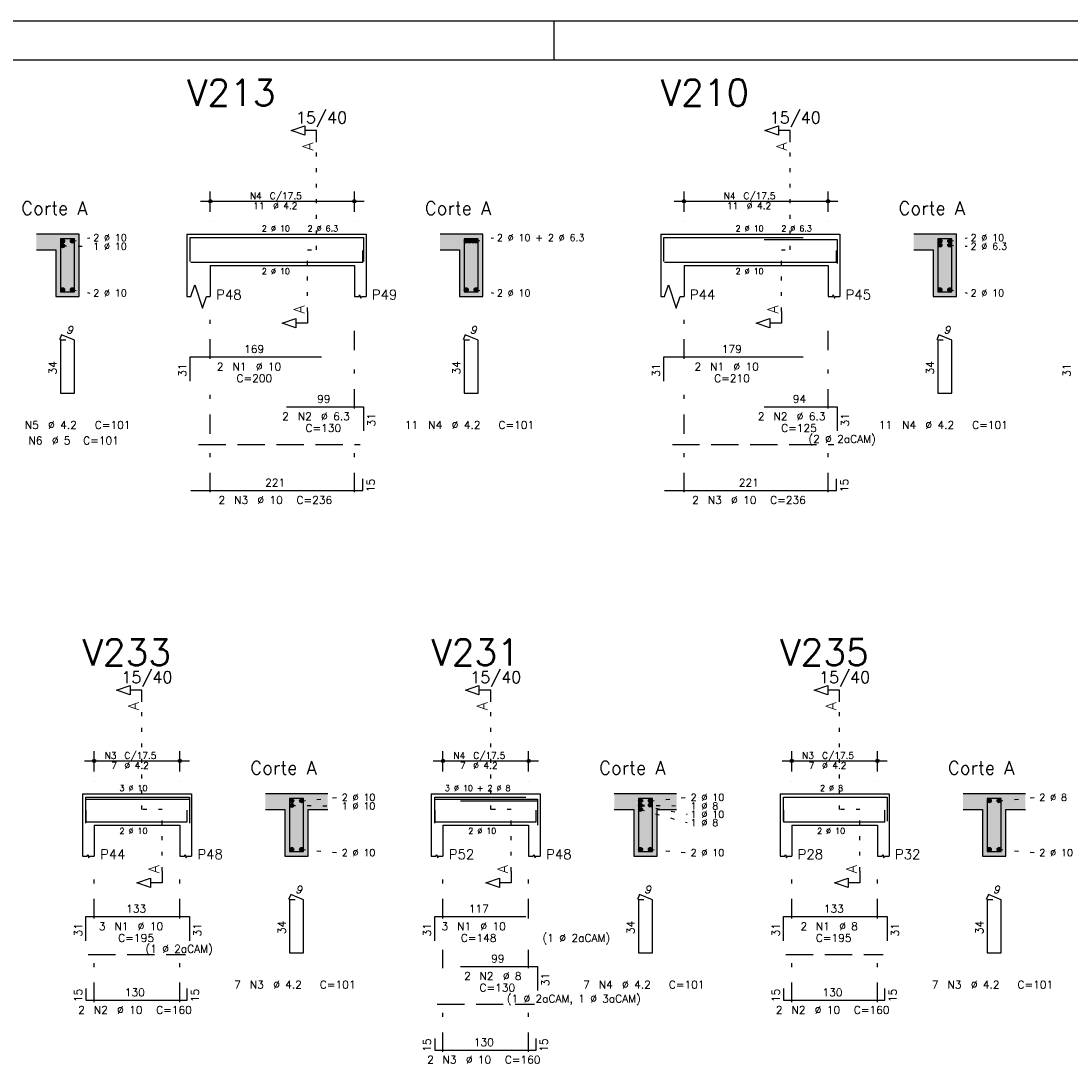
# Model space of a CAD drawing. Extents: x 0 to 119, y 0 to 84.
# Tile 7 of 10: x 68 to 95, y 57 to 84. Entities that reach past the tile are written whole.
import ezdxf

# ---------------------------------------------------------------- set-up
doc = ezdxf.new("R2010")
doc.units = 0
doc.header["$MEASUREMENT"] = 0
for name, pattern in [('ESTILO_TQS_0001', [1, 0.7, -0.3]), ('ESTILO_TQS_0002', [0.4, 0.1, -0.3]), ('ESTILO_TQS_0003', [1.5, 0.5, -0.4, 0.1, -0.5])]:
    doc.linetypes.add(name, pattern=pattern)
for name, color, linetype in [('1', 1, 'CONTINUOUS'), ('2', 2, 'CONTINUOUS'), ('4', 4, 'CONTINUOUS'), ('6', 6, 'CONTINUOUS'), ('7', 7, 'CONTINUOUS'), ('8', 8, 'CONTINUOUS'), ('9', 9, 'CONTINUOUS')]:
    doc.layers.add(name, color=color, linetype=linetype)
doc.styles.get("Standard").update_dxf_attribs({"font": 'ROMANS.SHX'})

msp = doc.modelspace()

# ---------------------------------------------------------------- linework, layer by layer
at = {"layer": '1', "linetype": 'Continuous'}
for p, q in [((0, 84.099998), (118.900002, 84.099998)), ((81.900002, 83.099998), (81.900002, 84.099998))]:
    msp.add_line(p, q, dxfattribs=at)
at = {"layer": '1', "linetype": 'ESTILO_TQS_0002'}
for p, q in [((75.78833, 78.22), (75.78833, 80.99)), ((87.95667, 78.22), (87.95667, 80.99)), ((69.52, 78.445), (69.965, 78.53)), ((79.88833, 78.445), (80.33333, 78.53)), ((92.05667, 78.445), (92.50167, 78.53)), ((69.27, 78.325), (69.965, 78.314)), ((75.56333, 76.635), (75.56333, 78.22)), ((75.56333, 78.22), (75.78833, 78.22)), ((87.73167, 76.635), (87.73167, 78.22)), ((87.73167, 78.22), (87.95667, 78.22)), ((92.05667, 78.3398), (92.50167, 78.314)), ((69.52, 77.195), (69.965, 77.11)), ((79.88833, 77.195), (80.33333, 77.11)), ((92.05667, 77.195), (92.50167, 77.11)), ((71.305, 63.84), (71.305, 66.61)), ((80.265, 63.84), (80.265, 66.61)), ((89.225, 63.84), (89.225, 66.61)), ((75.155, 63.945), (76.35, 63.934)), ((75.405, 64.065), (76.35, 64.15)), ((84.115, 63.953), (85.31, 63.934)), ((84.115, 63.945), (85.31, 63.718)), ((84.365, 64.065), (85.31, 64.15)), ((93.325, 64.065), (94.27, 64.15)), ((71.83, 63.84), (71.305, 63.84)), ((71.83, 62.255), (71.83, 63.84)), ((80.79, 63.84), (80.265, 63.84)), ((80.79, 62.255), (80.79, 63.84)), ((84.115, 63.841), (85.31, 63.502)), ((89.75, 63.84), (89.225, 63.84)), ((89.75, 62.255), (89.75, 63.84)), ((75.405, 62.815), (76.35, 62.73)), ((84.365, 62.815), (85.31, 62.73)), ((93.325, 62.815), (94.27, 62.73))]:
    msp.add_line(p, q, dxfattribs=at)
at = {"layer": '1', "linetype": 'ESTILO_TQS_0001'}
for p, q in [((72.76333, 73.215), (76.91333, 73.215)), ((84.93167, 73.215), (89.08167, 73.215)), ((69.93, 60.115), (72.43, 60.115)), ((87.85, 60.115), (90.35, 60.115)), ((78.89, 58.835), (81.39, 58.835))]:
    msp.add_line(p, q, dxfattribs=at)
at = {"layer": '1', "linetype": 'Continuous'}
for centre in [(69.27, 78.445), (69.52, 78.445), (79.63833, 78.445), (79.721663, 78.445), (79.804997, 78.445), (79.88833, 78.445), (91.80667, 78.445), (92.05667, 78.445), (69.27, 78.325), (91.80667, 78.3398), (92.05667, 78.3398), (69.27, 77.195), (69.52, 77.195), (79.63833, 77.195), (79.88833, 77.195), (91.80667, 77.195), (92.05667, 77.195), (75.155, 64.065), (75.155, 63.945), (75.405, 64.065), (84.115, 64.065), (84.115, 63.945), (84.365, 64.065), (84.365, 63.953), (93.075, 64.065), (93.325, 64.065), (84.115, 63.841), (75.155, 62.815), (75.405, 62.815), (84.115, 62.815), (84.365, 62.815), (93.075, 62.815), (93.325, 62.815)]:
    msp.add_circle(centre, 0.05, dxfattribs=at)
at = {"layer": '2', "linetype": 'Continuous'}
for p, q in [((73.06333, 79.2), (73.06333, 79.72)), ((76.76333, 79.2), (76.76333, 79.72)), ((85.23167, 79.2), (85.23167, 79.72)), ((88.93167, 79.2), (88.93167, 79.72)), ((72.81333, 79.47), (77.01333, 79.47)), ((84.98167, 79.47), (89.18167, 79.47)), ((73.06333, 78.95), (73.06333, 78.95)), ((76.76333, 78.95), (76.76333, 78.95)), ((85.23167, 78.95), (85.23167, 78.95)), ((88.93167, 78.95), (88.93167, 78.95)), ((69.695, 78.62), (68.595, 78.62)), ((69.695, 77.02), (69.695, 78.62)), ((72.46333, 78.62), (72.46333, 77.82)), ((72.46333, 78.62), (73.06333, 78.62)), ((73.06333, 78.62), (76.76333, 78.62)), ((76.76333, 78.62), (77.06333, 78.62)), ((77.06333, 78.62), (77.06333, 77.82)), ((80.06333, 78.62), (78.96333, 78.62)), ((80.06333, 77.02), (80.06333, 78.62)), ((84.63167, 78.62), (84.63167, 77.82)), ((84.63167, 78.62), (85.23167, 78.62)), ((85.23167, 78.62), (88.93167, 78.62)), ((88.93167, 78.62), (89.23167, 78.62)), ((89.23167, 78.62), (89.23167, 77.82)), ((92.23167, 78.62), (91.13167, 78.62)), ((92.23167, 77.02), (92.23167, 78.62)), ((68.595, 78.22), (69.095, 78.22)), ((69.095, 78.22), (69.095, 77.02)), ((78.96333, 78.22), (79.46333, 78.22)), ((79.46333, 78.22), (79.46333, 77.02)), ((91.13167, 78.22), (91.63167, 78.22)), ((91.63167, 78.22), (91.63167, 77.02)), ((72.46333, 77.82), (72.46333, 77.02)), ((73.06333, 77.82), (76.76333, 77.82)), ((73.06333, 77.82), (73.06333, 77.02)), ((76.76333, 77.82), (76.76333, 77.02)), ((77.06333, 77.82), (77.06333, 77.02)), ((84.63167, 77.82), (84.63167, 77.02)), ((85.23167, 77.82), (88.93167, 77.82)), ((85.23167, 77.82), (85.23167, 77.02)), ((88.93167, 77.82), (88.93167, 77.02)), ((89.23167, 77.82), (89.23167, 77.02)), ((69.095, 77.02), (69.695, 77.02)), ((79.46333, 77.02), (80.06333, 77.02)), ((91.63167, 77.02), (92.23167, 77.02)), ((70.08, 64.82), (70.08, 65.34)), ((72.28, 64.82), (72.28, 65.34)), ((79.04, 64.82), (79.04, 65.34)), ((81.24, 64.82), (81.24, 65.34)), ((88, 64.82), (88, 65.34)), ((90.2, 64.82), (90.2, 65.34)), ((69.83, 65.09), (72.53, 65.09)), ((78.79, 65.09), (81.49, 65.09)), ((87.75, 65.09), (90.45, 65.09)), ((70.08, 64.57), (70.08, 64.57)), ((72.28, 64.57), (72.28, 64.57)), ((79.04, 64.57), (79.04, 64.57)), ((81.24, 64.57), (81.24, 64.57)), ((88, 64.57), (88, 64.57)), ((90.2, 64.57), (90.2, 64.57)), ((69.78, 64.24), (69.78, 63.44)), ((69.78, 64.24), (70.08, 64.24)), ((70.08, 64.24), (72.28, 64.24)), ((72.28, 64.24), (72.58, 64.24)), ((72.58, 64.24), (72.58, 63.44)), ((76.08, 64.24), (74.48, 64.24)), ((78.74, 64.24), (78.74, 63.44)), ((78.74, 64.24), (79.04, 64.24)), ((79.04, 64.24), (81.24, 64.24)), ((81.24, 64.24), (81.54, 64.24)), ((81.54, 64.24), (81.54, 63.44)), ((85.04, 64.24), (83.44, 64.24)), ((87.7, 64.24), (87.7, 63.44)), ((87.7, 64.24), (88, 64.24)), ((88, 64.24), (90.2, 64.24)), ((90.2, 64.24), (90.5, 64.24)), ((90.5, 64.24), (90.5, 63.44)), ((94, 64.24), (92.4, 64.24)), ((74.48, 63.84), (74.98, 63.84)), ((74.98, 63.84), (74.98, 62.64)), ((75.58, 62.64), (75.58, 63.84)), ((75.58, 63.84), (76.08, 63.84)), ((83.44, 63.84), (83.94, 63.84)), ((83.94, 63.84), (83.94, 62.64)), ((84.54, 62.64), (84.54, 63.84)), ((84.54, 63.84), (85.04, 63.84)), ((92.4, 63.84), (92.9, 63.84)), ((92.9, 63.84), (92.9, 62.64)), ((93.5, 62.64), (93.5, 63.84)), ((93.5, 63.84), (94, 63.84)), ((69.78, 63.44), (69.78, 62.64)), ((70.08, 63.44), (72.28, 63.44)), ((70.08, 63.44), (70.08, 62.64)), ((72.28, 63.44), (72.28, 62.64)), ((72.58, 63.44), (72.58, 62.64)), ((78.74, 63.44), (78.74, 62.64)), ((79.04, 63.44), (81.24, 63.44)), ((79.04, 63.44), (79.04, 62.64)), ((81.24, 63.44), (81.24, 62.64)), ((81.54, 63.44), (81.54, 62.64)), ((87.7, 63.44), (87.7, 62.64)), ((88, 63.44), (90.2, 63.44)), ((88, 63.44), (88, 62.64)), ((90.2, 63.44), (90.2, 62.64)), ((90.5, 63.44), (90.5, 62.64)), ((74.98, 62.64), (75.58, 62.64)), ((83.94, 62.64), (84.54, 62.64)), ((92.9, 62.64), (93.5, 62.64))]:
    msp.add_line(p, q, dxfattribs=at)
at = {"layer": '2', "linetype": 'ESTILO_TQS_0003'}
for p, q in [((73.06333, 75.422), (73.06333, 76.52)), ((76.76333, 74.142), (76.76333, 76.52)), ((85.23167, 75.422), (85.23167, 76.52)), ((88.93167, 74.142), (88.93167, 76.52)), ((73.06333, 71.992), (73.06333, 74.618)), ((85.23167, 71.992), (85.23167, 74.618)), ((76.76333, 71.992), (76.76333, 73.338)), ((88.93167, 71.992), (88.93167, 73.338)), ((70.08, 61.042), (70.08, 62.14)), ((72.28, 61.042), (72.28, 62.14)), ((79.04, 61.042), (79.04, 62.14)), ((81.24, 61.042), (81.24, 62.14)), ((88, 61.042), (88, 62.14)), ((90.2, 61.042), (90.2, 62.14)), ((70.08, 58.892), (70.08, 60.238)), ((72.28, 58.892), (72.28, 60.238)), ((79.04, 59.762), (79.04, 60.238)), ((81.24, 59.762), (81.24, 60.238)), ((88, 58.892), (88, 60.238)), ((90.2, 58.892), (90.2, 60.238)), ((79.04, 57.612), (79.04, 58.958)), ((81.24, 57.612), (81.24, 58.958))]:
    msp.add_line(p, q, dxfattribs=at)
at = {"layer": '2', "linetype": 'Continuous'}
for points in [[(75.78833, 80.99), (75.78833, 81.29), (75.48833, 81.29), (75.48833, 81.17), (75.13833, 81.29), (75.48833, 81.41), (75.48833, 81.29)], [(87.95667, 80.99), (87.95667, 81.29), (87.65667, 81.29), (87.65667, 81.17), (87.30667, 81.29), (87.65667, 81.41), (87.65667, 81.29)], [(72.46333, 77.02), (72.56333, 77.02), (72.66333, 77.32), (72.86333, 76.72), (72.96333, 77.02), (73.06333, 77.02)], [(84.63167, 77.02), (84.73167, 77.02), (84.83167, 77.32), (85.03167, 76.72), (85.13167, 77.02), (85.23167, 77.02)], [(76.76333, 77.02), (76.88333, 77.02), (76.89833, 77.065), (76.92833, 76.975), (76.94333, 77.02), (77.06333, 77.02)], [(88.93167, 77.02), (89.05167, 77.02), (89.06667, 77.065), (89.09667, 76.975), (89.11167, 77.02), (89.23167, 77.02)], [(75.56333, 76.635), (75.56333, 76.335), (75.26333, 76.335), (75.26333, 76.215), (74.91333, 76.335), (75.26333, 76.455), (75.26333, 76.335)], [(87.73167, 76.635), (87.73167, 76.335), (87.43167, 76.335), (87.43167, 76.215), (87.08167, 76.335), (87.43167, 76.455), (87.43167, 76.335)], [(71.305, 66.61), (71.305, 66.91), (71.005, 66.91), (71.005, 66.79), (70.655, 66.91), (71.005, 67.03), (71.005, 66.91)], [(80.265, 66.61), (80.265, 66.91), (79.965, 66.91), (79.965, 66.79), (79.615, 66.91), (79.965, 67.03), (79.965, 66.91)], [(89.225, 66.61), (89.225, 66.91), (88.925, 66.91), (88.925, 66.79), (88.575, 66.91), (88.925, 67.03), (88.925, 66.91)], [(69.78, 62.64), (69.9, 62.64), (69.915, 62.685), (69.945, 62.595), (69.96, 62.64), (70.08, 62.64)], [(72.28, 62.64), (72.4, 62.64), (72.415, 62.685), (72.445, 62.595), (72.46, 62.64), (72.58, 62.64)], [(78.74, 62.64), (78.86, 62.64), (78.875, 62.685), (78.905, 62.595), (78.92, 62.64), (79.04, 62.64)], [(81.24, 62.64), (81.36, 62.64), (81.375, 62.685), (81.405, 62.595), (81.42, 62.64), (81.54, 62.64)], [(87.7, 62.64), (87.82, 62.64), (87.835, 62.685), (87.865, 62.595), (87.88, 62.64), (88, 62.64)], [(90.2, 62.64), (90.32, 62.64), (90.335, 62.685), (90.365, 62.595), (90.38, 62.64), (90.5, 62.64)], [(71.83, 62.255), (71.83, 61.955), (71.53, 61.955), (71.53, 61.835), (71.18, 61.955), (71.53, 62.075), (71.53, 61.955)], [(80.79, 62.255), (80.79, 61.955), (80.49, 61.955), (80.49, 61.835), (80.14, 61.955), (80.49, 62.075), (80.49, 61.955)], [(89.75, 62.255), (89.75, 61.955), (89.45, 61.955), (89.45, 61.835), (89.1, 61.955), (89.45, 62.075), (89.45, 61.955)]]:
    msp.add_lwpolyline(points, dxfattribs=at)
for centre, radius in [((73.06333, 79.47), 0.041625), ((73.06333, 79.47), 0.02075), ((76.76333, 79.47), 0.041625), ((76.76333, 79.47), 0.02075), ((85.23167, 79.47), 0.041625), ((85.23167, 79.47), 0.02075), ((88.93167, 79.47), 0.041625), ((88.93167, 79.47), 0.02075), ((70.08, 65.09), 0.041625), ((70.08, 65.09), 0.02075), ((72.28, 65.09), 0.041625), ((72.28, 65.09), 0.02075), ((79.04, 65.09), 0.041625), ((79.04, 65.09), 0.02075), ((81.24, 65.09), 0.041625), ((81.24, 65.09), 0.02075), ((88, 65.09), 0.041625), ((88, 65.09), 0.02075), ((90.2, 65.09), 0.041625), ((90.2, 65.09), 0.02075)]:
    msp.add_circle(centre, radius, dxfattribs=at)
at = {"layer": '4', "linetype": 'Continuous'}
for p, q in [((72.54333, 77.92), (72.54333, 78.54)), ((72.54333, 78.54), (75.92333, 78.54)), ((75.01833, 78.54), (76.99833, 78.54)), ((76.99833, 78.54), (76.99833, 77.92)), ((84.71167, 77.92), (84.71167, 78.54)), ((84.71167, 78.54), (88.29167, 78.54)), ((87.28667, 78.49), (89.16667, 78.49)), ((89.16667, 78.49), (89.16667, 77.87)), ((76.98333, 77.9), (76.98333, 78.2)), ((89.15167, 77.9), (89.15167, 78.2)), ((72.56333, 77.9), (76.98333, 77.9)), ((84.73167, 77.9), (89.15167, 77.9)), ((69.87, 63.54), (69.87, 64.16)), ((69.87, 64.16), (72.53, 64.16)), ((69.87, 63.49), (69.87, 64.11)), ((69.87, 64.11), (72.53, 64.11)), ((72.53, 64.16), (72.53, 63.54)), ((72.53, 64.11), (72.53, 63.49)), ((78.83, 63.54), (78.83, 64.16)), ((78.83, 64.16), (81.17, 64.16)), ((78.83, 63.49), (78.83, 64.11)), ((78.83, 64.11), (81.17, 64.11)), ((79.49, 64.11), (81.47, 64.11)), ((79.49, 64.06), (81.47, 64.06)), ((81.47, 64.11), (81.47, 63.49)), ((81.47, 64.06), (81.47, 63.44)), ((87.79, 63.54), (87.79, 64.16)), ((87.79, 64.16), (90.45, 64.16)), ((90.45, 64.16), (90.45, 63.54)), ((69.87, 63.82), (69.87, 63.52)), ((72.47, 63.52), (72.47, 63.82)), ((78.83, 63.82), (78.83, 63.52)), ((81.43, 63.52), (81.43, 63.82)), ((87.79, 63.82), (87.79, 63.52)), ((90.39, 63.52), (90.39, 63.82)), ((69.87, 63.52), (72.47, 63.52)), ((78.83, 63.52), (81.43, 63.52)), ((87.79, 63.52), (90.39, 63.52))]:
    msp.add_line(p, q, dxfattribs=at)
for points in [[(69.215, 78.5), (69.215, 77.14), (69.575, 77.14), (69.575, 78.5), (69.215, 78.5)], [(79.58333, 78.5), (79.58333, 77.14), (79.94333, 77.14), (79.94333, 78.5), (79.58333, 78.5)], [(91.75167, 78.5), (91.75167, 77.14), (92.11167, 77.14), (92.11167, 78.5), (91.75167, 78.5)], [(75.1, 64.12), (75.1, 62.76), (75.46, 62.76), (75.46, 64.12), (75.1, 64.12)], [(84.06, 64.12), (84.06, 62.76), (84.42, 62.76), (84.42, 64.12), (84.06, 64.12)], [(93.02, 64.12), (93.02, 62.76), (93.38, 62.76), (93.38, 64.12), (93.02, 64.12)]]:
    msp.add_lwpolyline(points, dxfattribs=at)
at = {"layer": '6', "linetype": 'Continuous'}
for p, q in [((69.243338, 76.04), (69.188893, 75.91102)), ((69.355, 75.9), (69.215, 75.9)), ((69.215, 75.9), (69.215, 74.54)), ((69.575, 75.9), (69.243338, 76.04)), ((69.575, 74.54), (69.575, 75.9)), ((79.611668, 76.04), (79.557223, 75.91102)), ((79.72333, 75.9), (79.58333, 75.9)), ((79.58333, 75.9), (79.58333, 74.54)), ((79.94333, 75.9), (79.611668, 76.04)), ((79.94333, 74.54), (79.94333, 75.9)), ((91.780008, 76.04), (91.725563, 75.91102)), ((91.89167, 75.9), (91.75167, 75.9)), ((91.75167, 75.9), (91.75167, 74.54)), ((92.11167, 75.9), (91.780008, 76.04)), ((92.11167, 74.54), (92.11167, 75.9)), ((72.54333, 74.85), (72.54333, 75.47)), ((72.54333, 75.47), (75.92333, 75.47)), ((84.71167, 74.85), (84.71167, 75.47)), ((84.71167, 75.47), (88.29167, 75.47)), ((69.215, 74.54), (69.575, 74.54)), ((79.58333, 74.54), (79.94333, 74.54)), ((91.75167, 74.54), (92.11167, 74.54)), ((75.01833, 74.19), (76.99833, 74.19)), ((76.99833, 74.19), (76.99833, 73.57)), ((87.28667, 74.19), (89.16667, 74.19)), ((89.16667, 74.19), (89.16667, 73.57)), ((76.98333, 72.04), (76.98333, 72.34)), ((89.15167, 72.04), (89.15167, 72.34)), ((72.56333, 72.04), (76.98333, 72.04)), ((84.73167, 72.04), (89.15167, 72.04)), ((75.128338, 61.66), (75.073893, 61.53102)), ((75.24, 61.52), (75.1, 61.52)), ((75.1, 61.52), (75.1, 60.16)), ((75.46, 61.52), (75.128338, 61.66)), ((75.46, 60.16), (75.46, 61.52)), ((84.088338, 61.66), (84.033893, 61.53102)), ((84.2, 61.52), (84.06, 61.52)), ((84.06, 61.52), (84.06, 60.16)), ((84.42, 61.52), (84.088338, 61.66)), ((84.42, 60.16), (84.42, 61.52)), ((93.048338, 61.66), (92.993893, 61.53102)), ((93.16, 61.52), (93.02, 61.52)), ((93.02, 61.52), (93.02, 60.16)), ((93.38, 61.52), (93.048338, 61.66)), ((93.38, 60.16), (93.38, 61.52)), ((69.87, 60.47), (69.87, 61.09)), ((69.87, 61.09), (72.53, 61.09)), ((72.53, 61.09), (72.53, 60.47)), ((78.83, 60.47), (78.83, 61.09)), ((78.83, 61.09), (81.17, 61.09)), ((87.79, 60.47), (87.79, 61.09)), ((87.79, 61.09), (90.45, 61.09)), ((90.45, 61.09), (90.45, 60.47)), ((75.1, 60.16), (75.46, 60.16)), ((84.06, 60.16), (84.42, 60.16)), ((93.02, 60.16), (93.38, 60.16)), ((79.49, 59.81), (81.47, 59.81)), ((81.47, 59.81), (81.47, 59.19)), ((69.87, 59.24), (69.87, 58.94)), ((72.47, 58.94), (72.47, 59.24)), ((87.79, 59.24), (87.79, 58.94)), ((90.39, 58.94), (90.39, 59.24)), ((69.87, 58.94), (72.47, 58.94)), ((87.79, 58.94), (90.39, 58.94)), ((78.83, 57.96), (78.83, 57.66)), ((81.43, 57.66), (81.43, 57.96)), ((78.83, 57.66), (81.43, 57.66))]:
    msp.add_line(p, q, dxfattribs=at)
at = {"layer": '8', "linetype": 'Continuous'}
msp.add_line((2.5, 83.099998), (117.900002, 83.099998), dxfattribs=at)
at = {"layer": '9', "linetype": 'Continuous'}
for points in [[(69.095, 78.22), (69.695, 78.62), (68.595, 78.62)], [(69.095, 78.22), (68.595, 78.62), (68.595, 78.22)], [(69.095, 78.22), (69.695, 77.02), (69.695, 78.62)], [(69.32, 78.445), (69.245, 78.488301), (69.223015, 78.462101)], [(69.32, 78.445), (69.278682, 78.49424), (69.245, 78.488301)], [(69.32, 78.445), (69.308302, 78.477139), (69.278682, 78.49424)], [(69.57, 78.445), (69.495, 78.488301), (69.473015, 78.462101)], [(69.57, 78.445), (69.528682, 78.49424), (69.495, 78.488301)], [(69.57, 78.445), (69.558302, 78.477139), (69.528682, 78.49424)], [(79.46333, 78.22), (80.06333, 78.62), (78.96333, 78.62)], [(79.46333, 78.22), (78.96333, 78.62), (78.96333, 78.22)], [(79.46333, 78.22), (80.06333, 77.02), (80.06333, 78.62)], [(79.68833, 78.445), (79.61333, 78.488301), (79.591345, 78.462101)], [(79.68833, 78.445), (79.647012, 78.49424), (79.61333, 78.488301)], [(79.68833, 78.445), (79.676632, 78.477139), (79.647012, 78.49424)], [(79.771663, 78.445), (79.696663, 78.488301), (79.674679, 78.462101)], [(79.771663, 78.445), (79.730346, 78.49424), (79.696663, 78.488301)], [(79.771663, 78.445), (79.759966, 78.477139), (79.730346, 78.49424)], [(79.854997, 78.445), (79.779997, 78.488301), (79.758012, 78.462101)], [(79.854997, 78.445), (79.813679, 78.49424), (79.779997, 78.488301)], [(79.854997, 78.445), (79.843299, 78.477139), (79.813679, 78.49424)], [(79.93833, 78.445), (79.86333, 78.488301), (79.841345, 78.462101)], [(79.93833, 78.445), (79.897012, 78.49424), (79.86333, 78.488301)], [(79.93833, 78.445), (79.926632, 78.477139), (79.897012, 78.49424)], [(91.63167, 78.22), (92.23167, 78.62), (91.13167, 78.62)], [(91.63167, 78.22), (91.13167, 78.62), (91.13167, 78.22)], [(91.63167, 78.22), (92.23167, 77.02), (92.23167, 78.62)], [(91.85667, 78.445), (91.78167, 78.488301), (91.759685, 78.462101)], [(91.85667, 78.445), (91.815352, 78.49424), (91.78167, 78.488301)], [(91.85667, 78.445), (91.844972, 78.477139), (91.815352, 78.49424)], [(92.10667, 78.445), (92.03167, 78.488301), (92.009685, 78.462101)], [(92.10667, 78.445), (92.065352, 78.49424), (92.03167, 78.488301)], [(92.10667, 78.445), (92.094972, 78.477139), (92.065352, 78.49424)], [(69.095, 78.22), (69.095, 77.02), (69.695, 77.02)], [(69.32, 78.445), (69.223015, 78.462101), (69.223015, 78.427899)], [(69.32, 78.445), (69.223015, 78.427899), (69.245, 78.401699)], [(69.32, 78.325), (69.245, 78.368301), (69.223015, 78.342101)], [(69.32, 78.325), (69.223015, 78.342101), (69.223015, 78.307899)], [(69.32, 78.325), (69.223015, 78.307899), (69.245, 78.281699)], [(69.32, 78.445), (69.245, 78.401699), (69.278682, 78.39576)], [(69.32, 78.325), (69.278682, 78.37424), (69.245, 78.368301)], [(69.32, 78.325), (69.245, 78.281699), (69.278682, 78.27576)], [(69.32, 78.445), (69.278682, 78.39576), (69.308302, 78.412861)], [(69.32, 78.325), (69.308302, 78.357139), (69.278682, 78.37424)], [(69.32, 78.325), (69.278682, 78.27576), (69.308302, 78.292861)], [(69.32, 78.445), (69.308302, 78.412861), (69.32, 78.445)], [(69.32, 78.325), (69.308302, 78.292861), (69.32, 78.325)], [(69.57, 78.445), (69.473015, 78.462101), (69.473015, 78.427899)], [(69.57, 78.445), (69.473015, 78.427899), (69.495, 78.401699)], [(69.57, 78.445), (69.495, 78.401699), (69.528682, 78.39576)], [(69.57, 78.445), (69.528682, 78.39576), (69.558302, 78.412861)], [(69.57, 78.445), (69.558302, 78.412861), (69.57, 78.445)], [(79.46333, 78.22), (79.46333, 77.02), (80.06333, 77.02)], [(79.68833, 78.445), (79.591345, 78.462101), (79.591345, 78.427899)], [(79.68833, 78.445), (79.591345, 78.427899), (79.61333, 78.401699)], [(79.68833, 78.445), (79.61333, 78.401699), (79.647012, 78.39576)], [(79.68833, 78.445), (79.647012, 78.39576), (79.676632, 78.412861)], [(79.771663, 78.445), (79.674679, 78.462101), (79.674679, 78.427899)], [(79.771663, 78.445), (79.674679, 78.427899), (79.696663, 78.401699)], [(79.68833, 78.445), (79.676632, 78.412861), (79.68833, 78.445)], [(79.771663, 78.445), (79.696663, 78.401699), (79.730346, 78.39576)], [(79.771663, 78.445), (79.730346, 78.39576), (79.759966, 78.412861)], [(79.854997, 78.445), (79.758012, 78.462101), (79.758012, 78.427899)], [(79.854997, 78.445), (79.758012, 78.427899), (79.779997, 78.401699)], [(79.771663, 78.445), (79.759966, 78.412861), (79.771663, 78.445)], [(79.854997, 78.445), (79.779997, 78.401699), (79.813679, 78.39576)], [(79.854997, 78.445), (79.813679, 78.39576), (79.843299, 78.412861)], [(79.93833, 78.445), (79.841345, 78.462101), (79.841345, 78.427899)], [(79.93833, 78.445), (79.841345, 78.427899), (79.86333, 78.401699)], [(79.854997, 78.445), (79.843299, 78.412861), (79.854997, 78.445)], [(79.93833, 78.445), (79.86333, 78.401699), (79.897012, 78.39576)], [(79.93833, 78.445), (79.897012, 78.39576), (79.926632, 78.412861)], [(79.93833, 78.445), (79.926632, 78.412861), (79.93833, 78.445)], [(91.63167, 78.22), (91.63167, 77.02), (92.23167, 77.02)], [(91.85667, 78.445), (91.759685, 78.462101), (91.759685, 78.427899)], [(91.85667, 78.445), (91.759685, 78.427899), (91.78167, 78.401699)], [(91.85667, 78.3398), (91.78167, 78.383101), (91.759685, 78.356901)], [(91.85667, 78.3398), (91.759685, 78.356901), (91.759685, 78.322699)], [(91.85667, 78.3398), (91.759685, 78.322699), (91.78167, 78.296499)], [(91.85667, 78.445), (91.78167, 78.401699), (91.815352, 78.39576)], [(91.85667, 78.3398), (91.815352, 78.38904), (91.78167, 78.383101)], [(91.85667, 78.3398), (91.78167, 78.296499), (91.815352, 78.29056)], [(91.85667, 78.445), (91.815352, 78.39576), (91.844972, 78.412861)], [(91.85667, 78.3398), (91.844972, 78.371939), (91.815352, 78.38904)], [(91.85667, 78.3398), (91.815352, 78.29056), (91.844972, 78.307661)], [(91.85667, 78.445), (91.844972, 78.412861), (91.85667, 78.445)], [(91.85667, 78.3398), (91.844972, 78.307661), (91.85667, 78.3398)], [(92.10667, 78.445), (92.009685, 78.462101), (92.009685, 78.427899)], [(92.10667, 78.445), (92.009685, 78.427899), (92.03167, 78.401699)], [(92.10667, 78.3398), (92.03167, 78.383101), (92.009685, 78.356901)], [(92.10667, 78.3398), (92.009685, 78.356901), (92.009685, 78.322699)], [(92.10667, 78.3398), (92.009685, 78.322699), (92.03167, 78.296499)], [(92.10667, 78.445), (92.03167, 78.401699), (92.065352, 78.39576)], [(92.10667, 78.3398), (92.065352, 78.38904), (92.03167, 78.383101)], [(92.10667, 78.3398), (92.03167, 78.296499), (92.065352, 78.29056)], [(92.10667, 78.445), (92.065352, 78.39576), (92.094972, 78.412861)], [(92.10667, 78.3398), (92.094972, 78.371939), (92.065352, 78.38904)], [(92.10667, 78.3398), (92.065352, 78.29056), (92.094972, 78.307661)], [(92.10667, 78.445), (92.094972, 78.412861), (92.10667, 78.445)], [(92.10667, 78.3398), (92.094972, 78.307661), (92.10667, 78.3398)], [(69.32, 77.195), (69.245, 77.238301), (69.223015, 77.212101)], [(69.32, 77.195), (69.223015, 77.212101), (69.223015, 77.177899)], [(69.32, 77.195), (69.223015, 77.177899), (69.245, 77.151699)], [(69.32, 77.195), (69.278682, 77.24424), (69.245, 77.238301)], [(69.32, 77.195), (69.245, 77.151699), (69.278682, 77.14576)], [(69.32, 77.195), (69.308302, 77.227139), (69.278682, 77.24424)], [(69.32, 77.195), (69.278682, 77.14576), (69.308302, 77.162861)], [(69.32, 77.195), (69.308302, 77.162861), (69.32, 77.195)], [(69.57, 77.195), (69.495, 77.238301), (69.473015, 77.212101)], [(69.57, 77.195), (69.473015, 77.212101), (69.473015, 77.177899)], [(69.57, 77.195), (69.473015, 77.177899), (69.495, 77.151699)], [(69.57, 77.195), (69.528682, 77.24424), (69.495, 77.238301)], [(69.57, 77.195), (69.495, 77.151699), (69.528682, 77.14576)], [(69.57, 77.195), (69.558302, 77.227139), (69.528682, 77.24424)], [(69.57, 77.195), (69.528682, 77.14576), (69.558302, 77.162861)], [(69.57, 77.195), (69.558302, 77.162861), (69.57, 77.195)], [(79.68833, 77.195), (79.61333, 77.238301), (79.591345, 77.212101)], [(79.68833, 77.195), (79.591345, 77.212101), (79.591345, 77.177899)], [(79.68833, 77.195), (79.591345, 77.177899), (79.61333, 77.151699)], [(79.68833, 77.195), (79.647012, 77.24424), (79.61333, 77.238301)], [(79.68833, 77.195), (79.61333, 77.151699), (79.647012, 77.14576)], [(79.68833, 77.195), (79.676632, 77.227139), (79.647012, 77.24424)], [(79.68833, 77.195), (79.647012, 77.14576), (79.676632, 77.162861)], [(79.68833, 77.195), (79.676632, 77.162861), (79.68833, 77.195)], [(79.93833, 77.195), (79.86333, 77.238301), (79.841345, 77.212101)], [(79.93833, 77.195), (79.841345, 77.212101), (79.841345, 77.177899)], [(79.93833, 77.195), (79.841345, 77.177899), (79.86333, 77.151699)], [(79.93833, 77.195), (79.897012, 77.24424), (79.86333, 77.238301)], [(79.93833, 77.195), (79.86333, 77.151699), (79.897012, 77.14576)], [(79.93833, 77.195), (79.926632, 77.227139), (79.897012, 77.24424)], [(79.93833, 77.195), (79.897012, 77.14576), (79.926632, 77.162861)], [(79.93833, 77.195), (79.926632, 77.162861), (79.93833, 77.195)], [(91.85667, 77.195), (91.78167, 77.238301), (91.759685, 77.212101)], [(91.85667, 77.195), (91.759685, 77.212101), (91.759685, 77.177899)], [(91.85667, 77.195), (91.759685, 77.177899), (91.78167, 77.151699)], [(91.85667, 77.195), (91.815352, 77.24424), (91.78167, 77.238301)], [(91.85667, 77.195), (91.78167, 77.151699), (91.815352, 77.14576)], [(91.85667, 77.195), (91.844972, 77.227139), (91.815352, 77.24424)], [(91.85667, 77.195), (91.815352, 77.14576), (91.844972, 77.162861)], [(91.85667, 77.195), (91.844972, 77.162861), (91.85667, 77.195)], [(92.10667, 77.195), (92.03167, 77.238301), (92.009685, 77.212101)], [(92.10667, 77.195), (92.009685, 77.212101), (92.009685, 77.177899)], [(92.10667, 77.195), (92.009685, 77.177899), (92.03167, 77.151699)], [(92.10667, 77.195), (92.065352, 77.24424), (92.03167, 77.238301)], [(92.10667, 77.195), (92.03167, 77.151699), (92.065352, 77.14576)], [(92.10667, 77.195), (92.094972, 77.227139), (92.065352, 77.24424)], [(92.10667, 77.195), (92.065352, 77.14576), (92.094972, 77.162861)], [(92.10667, 77.195), (92.094972, 77.162861), (92.10667, 77.195)], [(74.48, 64.24), (74.48, 63.84), (74.98, 63.84)], [(74.48, 64.24), (74.98, 63.84), (76.08, 64.24)], [(74.98, 63.84), (75.58, 63.84), (76.08, 64.24)], [(75.58, 63.84), (76.08, 63.84), (76.08, 64.24)], [(83.44, 64.24), (83.44, 63.84), (83.94, 63.84)], [(83.44, 64.24), (83.94, 63.84), (85.04, 64.24)], [(83.94, 63.84), (84.54, 63.84), (85.04, 64.24)], [(84.54, 63.84), (85.04, 63.84), (85.04, 64.24)], [(92.4, 64.24), (92.4, 63.84), (92.9, 63.84)], [(92.4, 64.24), (92.9, 63.84), (94, 64.24)], [(92.9, 63.84), (93.5, 63.84), (94, 64.24)], [(93.5, 63.84), (94, 63.84), (94, 64.24)], [(75.205, 64.065), (75.13, 64.108301), (75.108015, 64.082101)], [(75.205, 64.065), (75.108015, 64.082101), (75.108015, 64.047899)], [(75.205, 64.065), (75.108015, 64.047899), (75.13, 64.021699)], [(75.205, 63.945), (75.13, 63.988301), (75.108015, 63.962101)], [(75.205, 63.945), (75.108015, 63.962101), (75.108015, 63.927899)], [(75.205, 63.945), (75.108015, 63.927899), (75.13, 63.901699)], [(75.205, 64.065), (75.163682, 64.11424), (75.13, 64.108301)], [(75.205, 64.065), (75.13, 64.021699), (75.163682, 64.01576)], [(75.205, 63.945), (75.163682, 63.99424), (75.13, 63.988301)], [(75.205, 63.945), (75.13, 63.901699), (75.163682, 63.89576)], [(75.205, 64.065), (75.193302, 64.097139), (75.163682, 64.11424)], [(75.205, 64.065), (75.163682, 64.01576), (75.193302, 64.032861)], [(75.205, 63.945), (75.193302, 63.977139), (75.163682, 63.99424)], [(75.205, 63.945), (75.163682, 63.89576), (75.193302, 63.912861)], [(75.205, 64.065), (75.193302, 64.032861), (75.205, 64.065)], [(75.205, 63.945), (75.193302, 63.912861), (75.205, 63.945)], [(75.455, 64.065), (75.38, 64.108301), (75.358015, 64.082101)], [(75.455, 64.065), (75.358015, 64.082101), (75.358015, 64.047899)], [(75.455, 64.065), (75.358015, 64.047899), (75.38, 64.021699)], [(75.455, 64.065), (75.413682, 64.11424), (75.38, 64.108301)], [(75.455, 64.065), (75.38, 64.021699), (75.413682, 64.01576)], [(75.455, 64.065), (75.443302, 64.097139), (75.413682, 64.11424)], [(75.455, 64.065), (75.413682, 64.01576), (75.443302, 64.032861)], [(75.455, 64.065), (75.443302, 64.032861), (75.455, 64.065)], [(84.165, 64.065), (84.09, 64.108301), (84.068015, 64.082101)], [(84.165, 64.065), (84.068015, 64.082101), (84.068015, 64.047899)], [(84.165, 64.065), (84.068015, 64.047899), (84.09, 64.021699)], [(84.165, 63.945), (84.09, 63.988301), (84.068015, 63.962101)], [(84.165, 63.945), (84.068015, 63.962101), (84.068015, 63.927899)], [(84.165, 63.945), (84.068015, 63.927899), (84.09, 63.901699)], [(84.165, 64.065), (84.123682, 64.11424), (84.09, 64.108301)], [(84.165, 64.065), (84.09, 64.021699), (84.123682, 64.01576)], [(84.165, 63.945), (84.123682, 63.99424), (84.09, 63.988301)], [(84.165, 63.945), (84.09, 63.901699), (84.123682, 63.89576)], [(84.165, 64.065), (84.153302, 64.097139), (84.123682, 64.11424)], [(84.165, 64.065), (84.123682, 64.01576), (84.153302, 64.032861)], [(84.165, 63.945), (84.153302, 63.977139), (84.123682, 63.99424)], [(84.165, 63.945), (84.123682, 63.89576), (84.153302, 63.912861)], [(84.165, 64.065), (84.153302, 64.032861), (84.165, 64.065)], [(84.165, 63.945), (84.153302, 63.912861), (84.165, 63.945)], [(84.415, 64.065), (84.34, 64.108301), (84.318015, 64.082101)], [(84.415, 64.065), (84.318015, 64.082101), (84.318015, 64.047899)], [(84.415, 64.065), (84.318015, 64.047899), (84.34, 64.021699)], [(84.415, 63.953), (84.34, 63.996301), (84.318015, 63.970101)], [(84.415, 63.953), (84.318015, 63.970101), (84.318015, 63.935899)], [(84.415, 63.953), (84.318015, 63.935899), (84.34, 63.909699)], [(84.415, 64.065), (84.373682, 64.11424), (84.34, 64.108301)], [(84.415, 64.065), (84.34, 64.021699), (84.373682, 64.01576)], [(84.415, 63.953), (84.373682, 64.00224), (84.34, 63.996301)], [(84.415, 63.953), (84.34, 63.909699), (84.373682, 63.90376)], [(84.415, 64.065), (84.403302, 64.097139), (84.373682, 64.11424)], [(84.415, 64.065), (84.373682, 64.01576), (84.403302, 64.032861)], [(84.415, 63.953), (84.403302, 63.985139), (84.373682, 64.00224)], [(84.415, 63.953), (84.373682, 63.90376), (84.403302, 63.920861)], [(84.415, 64.065), (84.403302, 64.032861), (84.415, 64.065)], [(84.415, 63.953), (84.403302, 63.920861), (84.415, 63.953)], [(93.125, 64.065), (93.05, 64.108301), (93.028015, 64.082101)], [(93.125, 64.065), (93.028015, 64.082101), (93.028015, 64.047899)], [(93.125, 64.065), (93.028015, 64.047899), (93.05, 64.021699)], [(93.125, 64.065), (93.083682, 64.11424), (93.05, 64.108301)], [(93.125, 64.065), (93.05, 64.021699), (93.083682, 64.01576)], [(93.125, 64.065), (93.113302, 64.097139), (93.083682, 64.11424)], [(93.125, 64.065), (93.083682, 64.01576), (93.113302, 64.032861)], [(93.125, 64.065), (93.113302, 64.032861), (93.125, 64.065)], [(93.375, 64.065), (93.3, 64.108301), (93.278015, 64.082101)], [(93.375, 64.065), (93.278015, 64.082101), (93.278015, 64.047899)], [(93.375, 64.065), (93.278015, 64.047899), (93.3, 64.021699)], [(93.375, 64.065), (93.333682, 64.11424), (93.3, 64.108301)], [(93.375, 64.065), (93.3, 64.021699), (93.333682, 64.01576)], [(93.375, 64.065), (93.363302, 64.097139), (93.333682, 64.11424)], [(93.375, 64.065), (93.333682, 64.01576), (93.363302, 64.032861)], [(93.375, 64.065), (93.363302, 64.032861), (93.375, 64.065)], [(74.98, 62.64), (75.58, 62.64), (74.98, 63.84)], [(75.58, 62.64), (75.58, 63.84), (74.98, 63.84)], [(83.94, 62.64), (84.54, 62.64), (83.94, 63.84)], [(84.54, 62.64), (84.54, 63.84), (83.94, 63.84)], [(84.165, 63.841), (84.09, 63.884301), (84.068015, 63.858101)], [(84.165, 63.841), (84.068015, 63.858101), (84.068015, 63.823899)], [(84.165, 63.841), (84.068015, 63.823899), (84.09, 63.797699)], [(84.165, 63.841), (84.123682, 63.89024), (84.09, 63.884301)], [(84.165, 63.841), (84.09, 63.797699), (84.123682, 63.79176)], [(84.165, 63.841), (84.153302, 63.873139), (84.123682, 63.89024)], [(84.165, 63.841), (84.123682, 63.79176), (84.153302, 63.808861)], [(84.165, 63.841), (84.153302, 63.808861), (84.165, 63.841)], [(92.9, 62.64), (93.5, 62.64), (92.9, 63.84)], [(93.5, 62.64), (93.5, 63.84), (92.9, 63.84)], [(75.205, 62.815), (75.13, 62.858301), (75.108015, 62.832101)], [(75.205, 62.815), (75.163682, 62.86424), (75.13, 62.858301)], [(75.205, 62.815), (75.193302, 62.847139), (75.163682, 62.86424)], [(75.455, 62.815), (75.38, 62.858301), (75.358015, 62.832101)], [(75.455, 62.815), (75.413682, 62.86424), (75.38, 62.858301)], [(75.455, 62.815), (75.443302, 62.847139), (75.413682, 62.86424)], [(84.165, 62.815), (84.09, 62.858301), (84.068015, 62.832101)], [(84.165, 62.815), (84.123682, 62.86424), (84.09, 62.858301)], [(84.165, 62.815), (84.153302, 62.847139), (84.123682, 62.86424)], [(84.415, 62.815), (84.34, 62.858301), (84.318015, 62.832101)], [(84.415, 62.815), (84.373682, 62.86424), (84.34, 62.858301)], [(84.415, 62.815), (84.403302, 62.847139), (84.373682, 62.86424)], [(93.125, 62.815), (93.05, 62.858301), (93.028015, 62.832101)], [(93.125, 62.815), (93.083682, 62.86424), (93.05, 62.858301)], [(93.125, 62.815), (93.113302, 62.847139), (93.083682, 62.86424)], [(93.375, 62.815), (93.3, 62.858301), (93.278015, 62.832101)], [(93.375, 62.815), (93.333682, 62.86424), (93.3, 62.858301)], [(93.375, 62.815), (93.363302, 62.847139), (93.333682, 62.86424)], [(75.205, 62.815), (75.108015, 62.832101), (75.108015, 62.797899)], [(75.205, 62.815), (75.108015, 62.797899), (75.13, 62.771699)], [(75.205, 62.815), (75.13, 62.771699), (75.163682, 62.76576)], [(75.205, 62.815), (75.163682, 62.76576), (75.193302, 62.782861)], [(75.205, 62.815), (75.193302, 62.782861), (75.205, 62.815)], [(75.455, 62.815), (75.358015, 62.832101), (75.358015, 62.797899)], [(75.455, 62.815), (75.358015, 62.797899), (75.38, 62.771699)], [(75.455, 62.815), (75.38, 62.771699), (75.413682, 62.76576)], [(75.455, 62.815), (75.413682, 62.76576), (75.443302, 62.782861)], [(75.455, 62.815), (75.443302, 62.782861), (75.455, 62.815)], [(84.165, 62.815), (84.068015, 62.832101), (84.068015, 62.797899)], [(84.165, 62.815), (84.068015, 62.797899), (84.09, 62.771699)], [(84.165, 62.815), (84.09, 62.771699), (84.123682, 62.76576)], [(84.165, 62.815), (84.123682, 62.76576), (84.153302, 62.782861)], [(84.165, 62.815), (84.153302, 62.782861), (84.165, 62.815)], [(84.415, 62.815), (84.318015, 62.832101), (84.318015, 62.797899)], [(84.415, 62.815), (84.318015, 62.797899), (84.34, 62.771699)], [(84.415, 62.815), (84.34, 62.771699), (84.373682, 62.76576)], [(84.415, 62.815), (84.373682, 62.76576), (84.403302, 62.782861)], [(84.415, 62.815), (84.403302, 62.782861), (84.415, 62.815)], [(93.125, 62.815), (93.028015, 62.832101), (93.028015, 62.797899)], [(93.125, 62.815), (93.028015, 62.797899), (93.05, 62.771699)], [(93.125, 62.815), (93.05, 62.771699), (93.083682, 62.76576)], [(93.125, 62.815), (93.083682, 62.76576), (93.113302, 62.782861)], [(93.125, 62.815), (93.113302, 62.782861), (93.125, 62.815)], [(93.375, 62.815), (93.278015, 62.832101), (93.278015, 62.797899)], [(93.375, 62.815), (93.278015, 62.797899), (93.3, 62.771699)], [(93.375, 62.815), (93.3, 62.771699), (93.333682, 62.76576)], [(93.375, 62.815), (93.333682, 62.76576), (93.363302, 62.782861)], [(93.375, 62.815), (93.363302, 62.782861), (93.375, 62.815)]]:
    msp.add_solid(points, dxfattribs=at)

# ---------------------------------------------------------------- texts
at = {"layer": '2', "linetype": 'Continuous'}
for s, height, p in [('15/40', 0.3, (75.26333, 81.47)), ('15/40', 0.3, (87.43167, 81.47)), ('N4', 0.17, (74.08033, 79.521)), ('C/17.5', 0.17, (74.59033, 79.521)), ('N4', 0.17, (86.24867, 79.521)), ('C/17.5', 0.17, (86.75867, 79.521)), ('Corte A', 0.34, (68.205, 79.12)), ('11', 0.17, (74.16533, 79.266)), ('%%c 4.2', 0.17, (74.67533, 79.266)), ('Corte A', 0.34, (78.57333, 79.12)), ('11', 0.17, (86.33367, 79.266)), ('%%c 4.2', 0.17, (86.84367, 79.266)), ('Corte A', 0.34, (90.74167, 79.12)), ('2 %%c 10', 0.15, (74.38833, 78.695)), ('2 %%c 6.3', 0.15, (75.56333, 78.695)), ('2 %%c 10', 0.15, (86.55667, 78.695)), ('2 %%c 6.3', 0.15, (87.73167, 78.695)), ('2 %%c 10', 0.18, (70.055, 78.44)), ('2 %%c 10 + 2 %%c 6.3', 0.18, (80.42333, 78.44)), ('2 %%c 10', 0.18, (92.59167, 78.44)), ('1 %%c 10', 0.18, (70.055, 78.224)), ('2 %%c 6.3', 0.18, (92.59167, 78.224)), ('2 %%c 10', 0.15, (74.38833, 77.595)), ('2 %%c 10', 0.15, (86.55667, 77.595)), ('2 %%c 10', 0.18, (70.055, 77.02)), ('P48', 0.25, (73.21333, 76.945)), ('P49', 0.25, (77.21333, 76.945)), ('2 %%c 10', 0.18, (80.42333, 77.02)), ('P44', 0.25, (85.38167, 76.945)), ('P45', 0.25, (89.38167, 76.945)), ('2 %%c 10', 0.18, (92.59167, 77.02)), ('169', 0.2, (73.93333, 75.57)), ('179', 0.2, (86.20167, 75.57)), ('2', 0.2, (73.23333, 75.12)), ('N1', 0.2, (73.63333, 75.12)), ('%%c 10', 0.2, (74.23333, 75.12)), ('2', 0.2, (85.50167, 75.12)), ('N1', 0.2, (85.90167, 75.12)), ('%%c 10', 0.2, (86.50167, 75.12)), ('C=200', 0.2, (73.73333, 74.82)), ('C=210', 0.2, (86.00167, 74.82)), ('99', 0.2, (75.80833, 74.29)), ('94', 0.2, (88.02667, 74.29)), ('2', 0.2, (74.90833, 73.84)), ('N2', 0.2, (75.30833, 73.84)), ('%%c 6.3', 0.2, (75.90833, 73.84)), ('2', 0.2, (87.12667, 73.84)), ('N2', 0.2, (87.52667, 73.84)), ('%%c 6.3', 0.2, (88.12667, 73.84)), ('N5', 0.2, (68.295, 73.62)), ('%%c 4.2', 0.2, (68.895, 73.62)), ('C=101', 0.2, (70.095, 73.62)), ('C=130', 0.2, (75.50833, 73.54)), ('11', 0.2, (78.06333, 73.62)), ('N4', 0.2, (78.66333, 73.62)), ('%%c 4.2', 0.2, (79.26333, 73.62)), ('C=101', 0.2, (80.46333, 73.62)), ('C=125', 0.2, (87.72667, 73.54)), ('11', 0.2, (90.23167, 73.62)), ('N4', 0.2, (90.83167, 73.62)), ('%%c 4.2', 0.2, (91.43167, 73.62)), ('C=101', 0.2, (92.63167, 73.62)), ('N6', 0.2, (68.395, 73.22)), ('%%c 5', 0.2, (68.995, 73.22)), ('C=101', 0.2, (69.795, 73.22)), ('(2 %%c 2aCAM)', 0.2, (88.42667, 73.26)), ('221', 0.2, (74.47333, 72.14)), ('221', 0.2, (86.64167, 72.14)), ('2', 0.2, (73.27333, 71.69)), ('N3', 0.2, (73.67333, 71.69)), ('%%c 10', 0.2, (74.27333, 71.69)), ('C=236', 0.2, (75.27333, 71.69)), ('2', 0.2, (85.44167, 71.69)), ('N3', 0.2, (85.84167, 71.69)), ('%%c 10', 0.2, (86.44167, 71.69)), ('C=236', 0.2, (87.44167, 71.69)), ('15/40', 0.3, (70.78, 67.09)), ('15/40', 0.3, (79.74, 67.09)), ('15/40', 0.3, (88.7, 67.09)), ('N3', 0.17, (70.347, 65.141)), ('C/17.5', 0.17, (70.857, 65.141)), ('N4', 0.17, (79.307, 65.141)), ('C/17.5', 0.17, (79.817, 65.141)), ('N3', 0.17, (88.267, 65.141)), ('C/17.5', 0.17, (88.777, 65.141)), ('7', 0.17, (70.517, 64.886)), ('%%c 4.2', 0.17, (70.857, 64.886)), ('Corte A', 0.34, (74.09, 64.74)), ('7', 0.17, (79.477, 64.886)), ('%%c 4.2', 0.17, (79.817, 64.886)), ('Corte A', 0.34, (83.05, 64.74)), ('7', 0.17, (88.437, 64.886)), ('%%c 4.2', 0.17, (88.777, 64.886)), ('Corte A', 0.34, (92.01, 64.74)), ('3 %%c 10', 0.15, (70.73, 64.315)), ('3 %%c 10 + 2 %%c 8', 0.15, (79.09, 64.315)), ('2 %%c 8', 0.15, (88.725, 64.315)), ('2 %%c 10', 0.18, (76.44, 64.06)), ('2 %%c 10', 0.18, (85.4, 64.06)), ('2 %%c 8', 0.18, (94.36, 64.06)), ('1 %%c 10', 0.18, (76.44, 63.844)), ('1 %%c 8', 0.18, (85.4, 63.844)), ('1 %%c 10', 0.18, (85.4, 63.628)), ('1 %%c 8', 0.18, (85.4, 63.412)), ('2 %%c 10', 0.15, (70.73, 63.215)), ('2 %%c 10', 0.15, (79.69, 63.215)), ('2 %%c 10', 0.15, (88.65, 63.215)), ('P44', 0.25, (70.23, 62.565)), ('P48', 0.25, (72.73, 62.565)), ('2 %%c 10', 0.18, (76.44, 62.64)), ('P52', 0.25, (79.19, 62.565)), ('P48', 0.25, (81.69, 62.565)), ('2 %%c 10', 0.18, (85.4, 62.64)), ('P28', 0.25, (88.15, 62.565)), ('P32', 0.25, (90.65, 62.565)), ('2 %%c 10', 0.18, (94.36, 62.64)), ('133', 0.2, (70.9, 61.19)), ('117', 0.2, (79.7, 61.19)), ('133', 0.2, (88.82, 61.19)), ('3', 0.2, (70.2, 60.74)), ('N1', 0.2, (70.6, 60.74)), ('%%c 10', 0.2, (71.2, 60.74)), ('3', 0.2, (79, 60.74)), ('N1', 0.2, (79.4, 60.74)), ('%%c 10', 0.2, (80, 60.74)), ('2', 0.2, (88.22, 60.74)), ('N1', 0.2, (88.62, 60.74)), ('%%c 8', 0.2, (89.22, 60.74)), ('C=195', 0.2, (70.7, 60.44)), ('C=148', 0.2, (79.5, 60.44)), ('(1 %%c 2aCAM)', 0.2, (81.6, 60.44)), ('C=195', 0.2, (88.62, 60.44)), ('(1 %%c 2aCAM)', 0.2, (71.4, 60.16)), ('99', 0.2, (80.28, 59.91)), ('2', 0.2, (79.58, 59.46)), ('N2', 0.2, (79.98, 59.46)), ('%%c 8', 0.2, (80.58, 59.46)), ('7', 0.2, (73.68, 59.24)), ('N3', 0.2, (74.08, 59.24)), ('%%c 4.2', 0.2, (74.68, 59.24)), ('C=101', 0.2, (75.88, 59.24)), ('C=130', 0.2, (79.98, 59.16)), ('7', 0.2, (82.64, 59.24)), ('N4', 0.2, (83.04, 59.24)), ('%%c 4.2', 0.2, (83.64, 59.24)), ('C=101', 0.2, (84.84, 59.24)), ('7', 0.2, (91.6, 59.24)), ('N3', 0.2, (92, 59.24)), ('%%c 4.2', 0.2, (92.6, 59.24)), ('C=101', 0.2, (93.8, 59.24)), ('130', 0.2, (70.87, 59.04)), ('(1 %%c 2aCAM, 1 %%c 3aCAM)', 0.2, (80.68, 58.88)), ('130', 0.2, (88.79, 59.04)), ('%%c 10', 0.2, (70.67, 58.59)), ('%%c 10', 0.2, (88.59, 58.59)), ('2', 0.2, (69.67, 58.59)), ('N2', 0.2, (70.07, 58.59)), ('C=160', 0.2, (71.67, 58.59)), ('2', 0.2, (87.59, 58.59)), ('N2', 0.2, (87.99, 58.59)), ('C=160', 0.2, (89.59, 58.59)), ('130', 0.2, (79.83, 57.76)), ('2', 0.2, (78.63, 57.31)), ('N3', 0.2, (79.03, 57.31)), ('%%c 10', 0.2, (79.63, 57.31)), ('C=160', 0.2, (80.63, 57.31))]:
    msp.add_text(s, height=height, dxfattribs=at).set_placement(p)
for s, height, rotation, p in [('A', 0.272, 90, (75.70673, 80.7724)), ('A', 0.272, 90, (87.87507, 80.7724)), ('A', 0.272, 90, (75.48173, 76.5806)), ('A', 0.272, 90, (87.65007, 76.5806)), ('9', 0.2, 337.11462, (69.355929, 76.101017)), ('9', 0.2, 337.11462, (79.724259, 76.101017)), ('9', 0.2, 337.11462, (91.892599, 76.101017)), ('34', 0.2, 90, (69.115, 75.02)), ('34', 0.2, 90, (79.48333, 75.02)), ('34', 0.2, 90, (91.65167, 75.02)), ('31', 0.2, 90, (72.44333, 74.96)), ('31', 0.2, 90, (84.61167, 74.96)), ('31', 0.2, 90, (95.16, 74.96)), ('31', 0.2, 90, (77.29833, 73.68)), ('31', 0.2, 90, (89.46667, 73.68)), ('15', 0.2, 90, (77.28333, 71.99)), ('15', 0.2, 90, (89.45167, 71.99)), ('A', 0.272, 90, (71.2234, 66.3924)), ('A', 0.272, 90, (80.1834, 66.3924)), ('A', 0.272, 90, (89.1434, 66.3924)), ('A', 0.272, 90, (71.7484, 62.2006)), ('A', 0.272, 90, (80.7084, 62.2006)), ('A', 0.272, 90, (89.6684, 62.2006)), ('9', 0.2, 337.11462, (75.240929, 61.721017)), ('9', 0.2, 337.11462, (84.200929, 61.721017)), ('9', 0.2, 337.11462, (93.160929, 61.721017)), ('31', 0.2, 90, (69.77, 60.58)), ('31', 0.2, 90, (72.83, 60.58)), ('34', 0.2, 90, (75, 60.64)), ('31', 0.2, 90, (78.73, 60.58)), ('34', 0.2, 90, (83.96, 60.64)), ('31', 0.2, 90, (87.69, 60.58)), ('31', 0.2, 90, (90.75, 60.58)), ('34', 0.2, 90, (92.92, 60.64)), ('31', 0.2, 90, (81.77, 59.3)), ('15', 0.2, 90, (69.77, 58.89)), ('15', 0.2, 90, (72.77, 58.89)), ('15', 0.2, 90, (87.69, 58.89)), ('15', 0.2, 90, (90.69, 58.89)), ('15', 0.2, 90, (78.73, 57.61)), ('15', 0.2, 90, (81.73, 57.61))]:
    msp.add_text(s, height=height, rotation=rotation, dxfattribs=at).set_placement(p)
at = {"layer": '7', "linetype": 'Continuous'}
for s, p in [('V213', (72.46333, 81.92)), ('V210', (84.63167, 81.92)), ('V233', (69.78, 67.54)), ('V231', (78.74, 67.54)), ('V235', (87.7, 67.54))]:
    msp.add_text(s, height=0.68, dxfattribs=at).set_placement(p)

doc.saveas('drawing.dxf')
